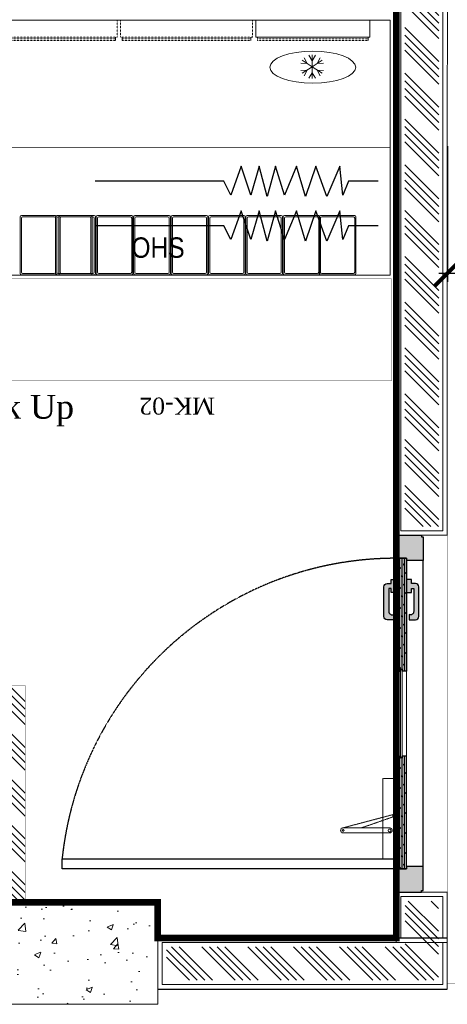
# Model space of a CAD drawing. Header units: millimetres. Extents: x 1277566 to 1493426, y 1039116 to 1145896.
# Tile 138 of 151: x 1405870 to 1407127, y 1133611 to 1136507. Entities that reach past the tile are written whole.
import ezdxf

# ---------------------------------------------------------------- set-up
doc = ezdxf.new("R2010")
doc.units = ezdxf.units.MM
doc.header["$PDMODE"] = 67
doc.linetypes.add('DASHED2', pattern=[0.375, 0.25, -0.125])
for name, color, linetype in [('01_DOOR', 76, 'Continuous'), ('CIVIL DIM', 7, 'Continuous'), ('Dimension a', 7, 'Continuous'), ('Equipment Name', 8, 'Continuous'), ('MAIN KITCHEN', 7, 'Continuous')]:
    doc.layers.add(name, color=color, linetype=linetype)
for name, color, linetype, lineweight in [('A - TEXT', 7, 'Continuous', 13), ('CIVIL WALL HATCH', 7, 'Continuous', 5), ('CKD Dimensions', 3, 'Continuous', 0), ('EXISTING COLUMN', 5, 'Continuous', 20), ('FRONT COUNTER', 214, 'Continuous', 18), ('L1', 171, 'Continuous', 13), ('L6', 252, 'Continuous', 13), ('L7', 252, 'Continuous', 0), ('PLASTER', 252, 'Continuous', 9), ('tile finish', 32, 'Continuous', 9), ('WALL', 7, 'Continuous', 40)]:
    doc.layers.add(name, color=color, linetype=linetype, lineweight=lineweight)
doc.layers.add('Equipment', color=7, linetype='Continuous', lineweight=9, true_color=0xcc6600)
doc.styles.add('CKD_Dimension Text', font='BOOKOS.TTF')
doc.styles.add('ROMANS', font='arial.ttf', dxfattribs={"width": 0.75})
doc.styles.add('STYLE1', font='GOTHIC.TTF', dxfattribs={"width": 0.9})
doc.styles.add('style12', font='BOOKOSI.TTF')
doc.dimstyles.new('1.300', dxfattribs={"dimtxt": 150, "dimasz": 75, "dimexe": 25, "dimexo": 25, "dimgap": 15, "dimtad": 0, "dimdec": 0, "dimdsep": 46, "dimtxsty": 'ROMANS', "dimblk": 'ARCHTICK', "dimcen": 0.09, "dimdle": 25, "dimclrd": 256, "dimclre": 256, "dimclrt": 256, "dimadec": 1, "dimazin": 2, "dimtfac": 1, "dimtdec": 0, "dimtmove": 2, "dimatfit": 3, "dimldrblk": 'OPEN90', "dimfxl": 100, "dimtolj": 1, "dimtzin": 0, "dimlwe": -1, "dimarcsym": 0})
pattern_1 = [(135, (217499.55, -46618.93), (-67.351921, -67.351921), []), (135, (217499.55, -46596.48), (-67.351921, -67.351921), []), (135, (217499.55, -46574.03), (-67.351921, -67.351921), []), (135, (217499.55, -46551.58), (-67.351921, -67.351921), [])]

# ---------------------------------------------------------------- blocks, each defined once
blk = doc.blocks.new('door closer')
at = {"color": 14, "linetype": 'DASHED2', "lineweight": 9, "ltscale": 0.5}
for p, q in [((10736.43, -3996.01), (10716.43, -3996.01)), ((10716.43, -3996.01), (10716.43, -3999.19)), ((10727.44, -3996.77), (10724.13, -4009.27)), ((10726.86, -3996.83), (10724.13, -4004.67)), ((10725.64, -3996.14), (10725.64, -3996.01)), ((10728.52, -3996.26), (10725.76, -3996.26)), ((10728.64, -3996.14), (10728.64, -3996.01)), ((10736.43, -3999.19), (10736.43, -3996.01)), ((10716.55, -3999.31), (10736.31, -3999.31)), ((10722.88, -3999.31), (10722.88, -3997.66)), ((10722.88, -3999.31), (10722.88, -4009.19)), ((10724.13, -3999.31), (10724.13, -3997.66)), ((10724.13, -4009.19), (10724.13, -3999.31))]:
    blk.add_line(p, q, dxfattribs=at)
for centre, radius in [((10727.21, -3996.64), 0.123), ((10723.51, -3997.66), 0.338), ((10723.51, -4009.19), 0.214)]:
    blk.add_circle(centre, radius, dxfattribs=at)
for centre, radius, start, end in [((10723.51, -3997.66), 0.625, 360, 180), ((10725.76, -3996.14), 0.12, 180, 270), ((10717.05, -4005.46), 13.03, 41.9275, 44.9169), ((10727.11, -3996.33), 0.562, 229.3399, 295.6856), ((10727.25, -3996.61), 0.25, 295.6856, 334.162), ((10726.83, -3996.41), 0.711, 334.162, 5.5837), ((10728.32, -3996.27), 0.78, 179.2294, 185.0234), ((10728.52, -3996.14), 0.12, 270, 0), ((10716.55, -3999.19), 0.12, 180, 270), ((10736.31, -3999.19), 0.12, 270, 0), ((10723.51, -4009.19), 0.625, 180, 0)]:
    blk.add_arc(centre, radius, start, end, dxfattribs=at)
blk = doc.blocks.new('A$C68A023B9')
at = {"layer": '01_DOOR', "ltscale": 2}
h = blk.add_hatch(color=253, dxfattribs=at)
h.set_gradient(color1=(173, 173, 173), one_color=1, tint=1, name='SPHERICAL')
edge = h.paths.add_edge_path()
edge.add_arc((4.75, 1.25), 0.5, 270, 21.737)
edge.add_line((5.22, 1.44), (6, 1.44))
edge.add_line((6, 1.44), (6, 0.75))
edge.add_line((6, 0.75), (6, 0.5))
edge.add_arc((5.5, 0.5), 0.5, 270, 360, ccw=False)
edge.add_line((5.5, 0), (1.09, 0))
edge.add_arc((1.09, 0.5), 0.5, 180, 270, ccw=False)
edge.add_line((0.59, 0.5), (0.59, 0.75))
edge.add_line((0.59, 0.75), (0.59, 1.1))
edge.add_line((0.59, 1.1), (0, 1.1))
edge.add_line((0, 1.1), (0, 1.85))
edge.add_line((0, 1.85), (1.94, 1.85))
edge.add_line((1.94, 1.85), (1.94, 1.1))
edge.add_line((1.94, 1.1), (1.34, 1.1))
edge.add_line((1.34, 1.1), (1.34, 0.75))
edge.add_line((1.34, 0.75), (4.75, 0.75))
blk.add_lwpolyline([(4.75, 0.75, 0.530238), (5.22, 1.44), (6, 1.44), (6, 0.75), (6, 0.5, -0.414214), (5.5, 0), (1.09, 0, -0.414214), (0.59, 0.5), (0.59, 0.75), (0.59, 1.1), (0, 1.1), (0, 1.85), (1.94, 1.85), (1.94, 1.1), (1.34, 1.1), (1.34, 0.75)], format="xyb", close=True, dxfattribs=at)
blk = doc.blocks.new('door sdfgh')
at = {"layer": '01_DOOR', "ltscale": 100}
h = blk.add_hatch(dxfattribs=at)
h.set_pattern_fill('DOTS', color=256, scale=58.874347, angle=-90, style=0)
h.set_pattern_definition([(90, (275185.757, 11141403.7222), (3.6796466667, 1.8398233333), [0, -3.6796466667])])
h.paths.add_polyline_path([(1223028.7, 1241623.6), (1223028.7, 1241616.8), (1223058.3, 1241616.8), (1223058.3, 1241548.6), (1222984.3, 1241548.6), (1222984.3, 1241553.6), (1222979.3, 1241553.6), (1222979.3, 1241623.6)])
h.paths.add_polyline_path([(1223028.7, 1242523.6), (1223028.7, 1242530.4), (1223058.4, 1242530.4), (1223058.4, 1242598.6), (1222984.3, 1242598.6), (1222984.3, 1242593.7), (1222979.4, 1242593.7), (1222979.4, 1242523.6)])
at = {"layer": '01_DOOR', "lineweight": 9, "ltscale": 100}
h = blk.add_hatch(dxfattribs=at)
h.set_pattern_fill('DOLMIT', color=251, scale=19.624782, angle=-90, style=0)
h.set_pattern_definition([(270, (275249.5377, 11142032.3274), (4.9061955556, -1e-15), []), (315, (275249.538, 11142032.327), (9.812391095, 9.812391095), [6.938408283, -13.876834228])])
h.paths.add_polyline_path([(1223028.7, 1241948.7), (1223041, 1241948.7), (1223041, 1241943.8), (1223058.3, 1241943.8), (1223058.3, 1241616.8), (1223028.7, 1241616.8)])
h.paths.add_polyline_path([(1223028.7, 1242198.6), (1223041, 1242198.6), (1223041, 1242203.5), (1223058.3, 1242203.5), (1223058.4, 1242530.4), (1223028.7, 1242530.4)])
at = {"layer": '01_DOOR', "ltscale": 100}
for p, q in [((1222979.4, 1242523.6, 33362.9), (1222979.3, 1241623.6, 33362.9)), ((1223058.3, 1242198.6, 33362.9), (1223046, 1242203.5, 33362.9)), ((1223058.3, 1242203.5, 33362.9), (1223046, 1242198.6, 33362.9)), ((1223058.3, 1241948.7, 33362.9), (1223046, 1241943.8, 33362.9)), ((1223058.3, 1241943.8, 33362.9), (1223046, 1241948.7, 33362.9))]:
    blk.add_line(p, q, dxfattribs=at)
at = {"layer": '01_DOOR', "color": 251, "lineweight": 15, "ltscale": 100}
for p, q in [((1223028.7, 1242198.6, 33362.9), (1223028.7, 1241948.7, 33362.9)), ((1223058.3, 1242198.6, 33362.9), (1223058.3, 1241948.7, 33362.9))]:
    blk.add_line(p, q, dxfattribs=at)
at = {"layer": '01_DOOR', "ltscale": 100, "elevation": 33362.9}
for points in [[(1223028.7, 1242523.6), (1223028.7, 1242530.4), (1223058.4, 1242530.4), (1223058.4, 1242598.6), (1222984.3, 1242598.6), (1222984.3, 1242593.7), (1222979.4, 1242593.7), (1222979.4, 1242523.6)], [(1223046, 1242198.6), (1223046, 1242203.5), (1223058.3, 1242203.5), (1223058.3, 1242198.6)], [(1223046, 1241948.7), (1223046, 1241943.8), (1223058.3, 1241943.8), (1223058.3, 1241948.7)], [(1223028.7, 1241623.6), (1223028.7, 1241616.8), (1223058.3, 1241616.8), (1223058.3, 1241548.6), (1222984.3, 1241548.6), (1222984.3, 1241553.6), (1222979.3, 1241553.6), (1222979.3, 1241623.6)]]:
    blk.add_lwpolyline(points, close=True, dxfattribs=at)
at = {"layer": '01_DOOR', "elevation": 33362.9}
blk.add_lwpolyline([(1222979.4, 1242593.7), (1222979.4, 1242588.8)], dxfattribs=at)
at = {"layer": '01_DOOR', "ltscale": 100, "elevation": 33362.9}
for points in [[(1223028.7, 1242198.6), (1223041, 1242198.6), (1223041, 1242203.5), (1223058.3, 1242203.5), (1223058.4, 1242530.4), (1223028.7, 1242530.4), (1223028.7, 1242198.6)], [(1223028.7, 1241948.7), (1223041, 1241948.7), (1223041, 1241943.8), (1223058.3, 1241943.8), (1223058.3, 1241616.8), (1223028.7, 1241616.8), (1223028.7, 1241948.7)]]:
    blk.add_lwpolyline(points, dxfattribs=at)
at = {"layer": '01_DOOR', "color": 251, "linetype": 'DASHED2', "elevation": 33362.9}
blk.add_lwpolyline([(1223058.4, 1242530.4), (1224040.8, 1242530.4), (1224040.8, 1242500.8), (1223058.4, 1242500.8)], close=True, dxfattribs=at)
at = {"layer": '01_DOOR', "lineweight": 18, "ltscale": 2, "elevation": 33362.9}
blk.add_lwpolyline([(1223041, 1242203.5), (1223041, 1241943.8), (1223046, 1241943.8), (1223046, 1242203.5)], close=True, dxfattribs=at)
at = {"layer": '01_DOOR', "color": 251, "linetype": 'DASHED2'}
blk.add_arc((1223058.3, 1242604.8, 33362.9), 988, 270, 353.9577, dxfattribs=at)
at = {"layer": '01_DOOR', "xscale": -11.84344983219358, "yscale": 11.84344983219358, "zscale": 11.84344983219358, "rotation": 90}
blk.add_blockref('door closer', (1175731.8, 1369420.3, 33362.9), dxfattribs=at)
at = {"layer": '01_DOOR', "ltscale": 50, "yscale": 19.73908305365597, "zscale": 19.73908305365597}
for p, xscale, rotation in [((1222992.1, 1241679.5, 33362.9), -19.73908305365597, 270), ((1223094.9, 1241679.5, 33362.9), 19.73908305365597, 89.99999999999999)]:
    blk.add_blockref('A$C68A023B9', p, dxfattribs=dict(at, xscale=xscale, rotation=rotation))
blk = doc.blocks.new('_ARCHTICK')
at = {"color": 0, "linetype": 'ByBlock', "const_width": 0.15}
blk.add_lwpolyline([(-0.5, -0.5), (0.5, 0.5)], dxfattribs=at)
blk = doc.blocks.new('*D233')
at = {"layer": 'CIVIL DIM', "linetype": 'DASHED2', "transparency": 16777216}
for p, q in [((1407127.7, 1136134.9), (1407127.7, 1135736)), ((1425244.7, 1136000.7), (1425244.7, 1135736))]:
    blk.add_line(p, q, dxfattribs=at)
at = {"layer": 'CIVIL DIM', "lineweight": -2, "transparency": 16777216}
for p, q in [((1407102.7, 1135761), (1415964.8, 1135761)), ((1425269.7, 1135761), (1416407.6, 1135761))]:
    blk.add_line(p, q, dxfattribs=at)
at = {"layer": 'Defpoints', "color": 0, "transparency": 16777216}
for p in [(1407127.7, 1136159.9), (1425244.7, 1136019.1, -260.7), (1425244.7, 1135761)]:
    blk.add_point(p, dxfattribs=at)
at = {"layer": 'CIVIL DIM', "lineweight": -2, "transparency": 16777216, "xscale": 75, "yscale": 75, "zscale": 75, "rotation": 180}
blk.add_blockref('_ARCHTICK', (1407127.7, 1135761), dxfattribs=at)
at = {"layer": 'CIVIL DIM', "lineweight": -2, "transparency": 16777216, "xscale": 75, "yscale": 75, "zscale": 75}
blk.add_blockref('_ARCHTICK', (1425244.7, 1135761), dxfattribs=at)
at = {"layer": 'CIVIL DIM', "transparency": 16777216, "insert": (1416186.2, 1135761), "char_height": 150, "attachment_point": 5, "style": 'ROMANS', "bg_fill": 3, "box_fill_scale": 1.1, "bg_fill_color": 256, "bg_fill_true_color": 13158600, "bg_fill_transparency": 0}
blk.add_mtext('\\A1;18117', dxfattribs=at)
blk = doc.blocks.new('_Open90')
at = {"color": 0, "linetype": 'ByBlock', "lineweight": -2}
for p, q in [((-0.5, 0.5), (0, 0)), ((0, 0), (-1, 0)), ((0, 0), (-0.5, -0.5))]:
    blk.add_line(p, q, dxfattribs=at)

msp = doc.modelspace()

# ---------------------------------------------------------------- hatches: boundary and pattern name
at = {"layer": 'CIVIL WALL HATCH'}
h = msp.add_hatch(dxfattribs=at)
h.set_pattern_fill('ANSI34', color=256, scale=5, angle=90)
h.set_pattern_definition(pattern_1)
h.paths.add_polyline_path([(1407104.6779, 1143264.5371), (1407004.6779, 1143264.5371), (1407002.3995, 1135016.1905), (1407102.3995, 1135016.1905)])
h = msp.add_hatch(dxfattribs=at)
h.set_pattern_fill('ANSI34', color=256, scale=5, angle=90)
h.set_pattern_definition(pattern_1)
edge = h.paths.add_edge_path()
edge.add_line((1405786.9005, 1134547.1192), (1405786.9005, 1133911.4478))
edge.add_line((1405786.9005, 1133911.4478), (1405886.9005, 1133911.4478))
edge.add_line((1405886.9005, 1133911.4478), (1405886.9005, 1134549.0436))
edge.add_line((1405886.9005, 1134549.0436), (1405786.9005, 1134549.0436))
h = msp.add_hatch(dxfattribs=at)
h.set_pattern_fill('ANSI34', color=256, scale=5, angle=90)
h.set_pattern_definition(pattern_1)
h.paths.add_polyline_path([(1407003.4032, 1133915.1869), (1407101.3959, 1133915.1869), (1407101.3959, 1133780.4442), (1407003.4032, 1133780.4442)])
h = msp.add_hatch(dxfattribs=at)
h.set_pattern_fill('ANSI34', color=256, scale=5, angle=90)
h.set_pattern_definition(pattern_1)
h.paths.add_polyline_path([(1406302.3087, 1133780.4442), (1407101.3959, 1133780.4442), (1407101.3959, 1133682.4515), (1406302.3087, 1133682.4515)])
at = {"layer": 'EXISTING COLUMN', "linetype": 'Continuous'}
h = msp.add_hatch(dxfattribs=at)
h.set_pattern_fill('AR-CONC', color=256, style=2)
h.set_pattern_definition([(50, (560872.67, -27634.9), (182.184669, -15.939086), [19.05, -209.55]), (355, (560872.67, -27634.9), (-35.243421, 191.056845), [15.24, -167.640584]), (100.451445, (560887.85, -27636.23), (146.941247, 175.117752), [16.190009, -178.090245]), (46.1842, (560872.67, -27584.1), (271.07904, -42.042328), [28.575, -314.325]), (96.635558, (560895.26, -27587.6), (237.404134, 247.426125), [24.285023, -267.13561]), (351.184151, (560872.67, -27584.1), (237.404134, 247.426125), [22.859967, -251.45973]), (21, (560898.07, -27596.8), (151.614391, -102.265198), [19.05, -209.55]), (326, (560898.07, -27596.8), (61.802028, 184.187966), [15.24, -167.64]), (71.451445, (560910.7, -27605.32), (213.41642, 81.922769), [16.190009, -178.089938]), (37.5, (560872.67, -27634.9), (3.0886033, 84.555039), [0, -165.608, 0, -170.18, 0, -168.275]), (7.5, (560872.67, -27634.9), (66.8196625, 100.180575), [0, -97.028, 0, -161.798, 0, -64.135]), (327.5, (560816.03, -27634.9), (135.5905952, -5.728744), [0, -63.5, 0, -198.12, 0, -262.89]), (317.5, (560790.63, -27634.9), (148.129181, 25.426491), [0, -82.55, 0, -131.572, 0, -186.69])])
h.paths.add_polyline_path([(1405796.3051, 1133611.4478), (1405796.3051, 1133911.4478), (1406276.3051, 1133911.4478), (1406276.3051, 1133611.4478)])

# ---------------------------------------------------------------- linework, layer by layer
for p, q in [((1406276.3051, 1133806.4478), (1407127.3995, 1133806.4478)), ((1406276.3051, 1133656.4478), (1407127.3995, 1133656.4478))]:
    msp.add_line(p, q)
at = {"layer": 'CKD Dimensions', "const_width": 1}
msp.add_lwpolyline([(1405786.9005, 1134549.0436), (1405886.9005, 1134549.0436), (1405886.9005, 1133911.4478), (1405786.9005, 1133911.4478), (1405786.9005, 1134547.1192)], dxfattribs=at)
at = {"layer": 'Equipment', "elevation": 13372.1327}
for points in [[(1405871.4383, 1135760.1513), (1405871.4383, 1135927.0293, -0.414213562), (1405875.2483, 1135930.8393), (1405975.5783, 1135930.8393, -0.414213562), (1405979.3883, 1135927.0293), (1405979.3883, 1135760.1513, -0.414213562), (1405975.5783, 1135756.3413), (1405875.2483, 1135756.3413, -0.414213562)], [(1405871.4383, 1135760.1513), (1405871.4383, 1135927.0293, -0.414213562), (1405875.2483, 1135930.8393), (1405975.5783, 1135930.8393, -0.414213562), (1405979.3883, 1135927.0293), (1405979.3883, 1135760.1513, -0.414213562), (1405975.5783, 1135756.3413), (1405875.2483, 1135756.3413, -0.414213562)], [(1405875.2483, 1135763.9613), (1405875.2483, 1135923.2193, -0.414213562), (1405879.0583, 1135927.0293), (1405971.7683, 1135927.0293, -0.414213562), (1405975.5783, 1135923.2193), (1405975.5783, 1135763.9613, -0.414213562), (1405971.7683, 1135760.1513), (1405879.0583, 1135760.1513, -0.414213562)], [(1405875.2483, 1135763.9613), (1405875.2483, 1135923.2193, -0.414213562), (1405879.0583, 1135927.0293), (1405971.7683, 1135927.0293, -0.414213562), (1405975.5783, 1135923.2193), (1405975.5783, 1135763.9613, -0.414213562), (1405971.7683, 1135760.1513), (1405879.0583, 1135760.1513, -0.414213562)], [(1405975.5783, 1135760.1513), (1405975.5783, 1135927.0293, -0.414213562), (1405979.3883, 1135930.8393), (1406079.7183, 1135930.8393, -0.414213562), (1406083.5283, 1135927.0293), (1406083.5283, 1135760.1513, -0.414213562), (1406079.7183, 1135756.3413), (1405979.3883, 1135756.3413, -0.414213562)], [(1405975.5783, 1135760.1513), (1405975.5783, 1135927.0293, -0.414213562), (1405979.3883, 1135930.8393), (1406079.7183, 1135930.8393, -0.414213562), (1406083.5283, 1135927.0293), (1406083.5283, 1135760.1513, -0.414213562), (1406079.7183, 1135756.3413), (1405979.3883, 1135756.3413, -0.414213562)], [(1405979.3883, 1135763.9613), (1405979.3883, 1135923.2193, -0.414213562), (1405983.1983, 1135927.0293), (1406075.9083, 1135927.0293, -0.414213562), (1406079.7183, 1135923.2193), (1406079.7183, 1135763.9613, -0.414213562), (1406075.9083, 1135760.1513), (1405983.1983, 1135760.1513, -0.414213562)], [(1405979.3883, 1135763.9613), (1405979.3883, 1135923.2193, -0.414213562), (1405983.1983, 1135927.0293), (1406075.9083, 1135927.0293, -0.414213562), (1406079.7183, 1135923.2193), (1406079.7183, 1135763.9613, -0.414213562), (1406075.9083, 1135760.1513), (1405983.1983, 1135760.1513, -0.414213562)], [(1406093.4783, 1135760.1513), (1406093.4783, 1135927.0293, 0.414213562), (1406089.6683, 1135930.8393), (1405989.3383, 1135930.8393, 0.414213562), (1405985.5283, 1135927.0293), (1405985.5283, 1135760.1513, 0.414213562), (1405989.3383, 1135756.3413), (1406089.6683, 1135756.3413, 0.414213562)], [(1406093.4783, 1135760.1513), (1406093.4783, 1135927.0293, 0.414213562), (1406089.6683, 1135930.8393), (1405989.3383, 1135930.8393, 0.414213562), (1405985.5283, 1135927.0293), (1405985.5283, 1135760.1513, 0.414213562), (1405989.3383, 1135756.3413), (1406089.6683, 1135756.3413, 0.414213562)], [(1406089.6683, 1135763.9613), (1406089.6683, 1135923.2193, 0.414213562), (1406085.8583, 1135927.0293), (1405993.1483, 1135927.0293, 0.414213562), (1405989.3383, 1135923.2193), (1405989.3383, 1135763.9613, 0.414213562), (1405993.1483, 1135760.1513), (1406085.8583, 1135760.1513, 0.414213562)], [(1406089.6683, 1135763.9613), (1406089.6683, 1135923.2193, 0.414213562), (1406085.8583, 1135927.0293), (1405993.1483, 1135927.0293, 0.414213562), (1405989.3383, 1135923.2193), (1405989.3383, 1135763.9613, 0.414213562), (1405993.1483, 1135760.1513), (1406085.8583, 1135760.1513, 0.414213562)], [(1406203.4283, 1135760.1513), (1406203.4283, 1135927.0293, 0.414213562), (1406199.6183, 1135930.8393), (1406099.2883, 1135930.8393, 0.414213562), (1406095.4783, 1135927.0293), (1406095.4783, 1135760.1513, 0.414213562), (1406099.2883, 1135756.3413), (1406199.6183, 1135756.3413, 0.414213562)], [(1406203.4283, 1135760.1513), (1406203.4283, 1135927.0293, 0.414213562), (1406199.6183, 1135930.8393), (1406099.2883, 1135930.8393, 0.414213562), (1406095.4783, 1135927.0293), (1406095.4783, 1135760.1513, 0.414213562), (1406099.2883, 1135756.3413), (1406199.6183, 1135756.3413, 0.414213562)], [(1406199.6183, 1135763.9613), (1406199.6183, 1135923.2193, 0.414213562), (1406195.8083, 1135927.0293), (1406103.0983, 1135927.0293, 0.414213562), (1406099.2883, 1135923.2193), (1406099.2883, 1135763.9613, 0.414213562), (1406103.0983, 1135760.1513), (1406195.8083, 1135760.1513, 0.414213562)], [(1406199.6183, 1135763.9613), (1406199.6183, 1135923.2193, 0.414213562), (1406195.8083, 1135927.0293), (1406103.0983, 1135927.0293, 0.414213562), (1406099.2883, 1135923.2193), (1406099.2883, 1135763.9613, 0.414213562), (1406103.0983, 1135760.1513), (1406195.8083, 1135760.1513, 0.414213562)], [(1406313.3783, 1135760.1513), (1406313.3783, 1135927.0293, 0.414213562), (1406309.5683, 1135930.8393), (1406209.2383, 1135930.8393, 0.414213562), (1406205.4283, 1135927.0293), (1406205.4283, 1135760.1513, 0.414213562), (1406209.2383, 1135756.3413), (1406309.5683, 1135756.3413, 0.414213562)], [(1406313.3783, 1135760.1513), (1406313.3783, 1135927.0293, 0.414213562), (1406309.5683, 1135930.8393), (1406209.2383, 1135930.8393, 0.414213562), (1406205.4283, 1135927.0293), (1406205.4283, 1135760.1513, 0.414213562), (1406209.2383, 1135756.3413), (1406309.5683, 1135756.3413, 0.414213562)], [(1406309.5683, 1135763.9613), (1406309.5683, 1135923.2193, 0.414213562), (1406305.7583, 1135927.0293), (1406213.0483, 1135927.0293, 0.414213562), (1406209.2383, 1135923.2193), (1406209.2383, 1135763.9613, 0.414213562), (1406213.0483, 1135760.1513), (1406305.7583, 1135760.1513, 0.414213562)], [(1406309.5683, 1135763.9613), (1406309.5683, 1135923.2193, 0.414213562), (1406305.7583, 1135927.0293), (1406213.0483, 1135927.0293, 0.414213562), (1406209.2383, 1135923.2193), (1406209.2383, 1135763.9613, 0.414213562), (1406213.0483, 1135760.1513), (1406305.7583, 1135760.1513, 0.414213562)], [(1406423.3283, 1135760.1513), (1406423.3283, 1135927.0293, 0.414213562), (1406419.5183, 1135930.8393), (1406319.1883, 1135930.8393, 0.414213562), (1406315.3783, 1135927.0293), (1406315.3783, 1135760.1513, 0.414213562), (1406319.1883, 1135756.3413), (1406419.5183, 1135756.3413, 0.414213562)], [(1406423.3283, 1135760.1513), (1406423.3283, 1135927.0293, 0.414213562), (1406419.5183, 1135930.8393), (1406319.1883, 1135930.8393, 0.414213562), (1406315.3783, 1135927.0293), (1406315.3783, 1135760.1513, 0.414213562), (1406319.1883, 1135756.3413), (1406419.5183, 1135756.3413, 0.414213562)], [(1406419.5183, 1135763.9613), (1406419.5183, 1135923.2193, 0.414213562), (1406415.7083, 1135927.0293), (1406322.9983, 1135927.0293, 0.414213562), (1406319.1883, 1135923.2193), (1406319.1883, 1135763.9613, 0.414213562), (1406322.9983, 1135760.1513), (1406415.7083, 1135760.1513, 0.414213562)], [(1406419.5183, 1135763.9613), (1406419.5183, 1135923.2193, 0.414213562), (1406415.7083, 1135927.0293), (1406322.9983, 1135927.0293, 0.414213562), (1406319.1883, 1135923.2193), (1406319.1883, 1135763.9613, 0.414213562), (1406322.9983, 1135760.1513), (1406415.7083, 1135760.1513, 0.414213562)], [(1406425.3283, 1135760.1513), (1406425.3283, 1135927.0293, -0.414213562), (1406429.1383, 1135930.8393), (1406529.4683, 1135930.8393, -0.414213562), (1406533.2783, 1135927.0293), (1406533.2783, 1135760.1513, -0.414213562), (1406529.4683, 1135756.3413), (1406429.1383, 1135756.3413, -0.414213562)], [(1406425.3283, 1135760.1513), (1406425.3283, 1135927.0293, -0.414213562), (1406429.1383, 1135930.8393), (1406529.4683, 1135930.8393, -0.414213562), (1406533.2783, 1135927.0293), (1406533.2783, 1135760.1513, -0.414213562), (1406529.4683, 1135756.3413), (1406429.1383, 1135756.3413, -0.414213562)], [(1406429.1383, 1135763.9613), (1406429.1383, 1135923.2193, -0.414213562), (1406432.9483, 1135927.0293), (1406525.6583, 1135927.0293, -0.414213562), (1406529.4683, 1135923.2193), (1406529.4683, 1135763.9613, -0.414213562), (1406525.6583, 1135760.1513), (1406432.9483, 1135760.1513, -0.414213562)], [(1406429.1383, 1135763.9613), (1406429.1383, 1135923.2193, -0.414213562), (1406432.9483, 1135927.0293), (1406525.6583, 1135927.0293, -0.414213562), (1406529.4683, 1135923.2193), (1406529.4683, 1135763.9613, -0.414213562), (1406525.6583, 1135760.1513), (1406432.9483, 1135760.1513, -0.414213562)], [(1406535.2783, 1135760.1513), (1406535.2783, 1135927.0293, -0.414213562), (1406539.0883, 1135930.8393), (1406639.4183, 1135930.8393, -0.414213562), (1406643.2283, 1135927.0293), (1406643.2283, 1135760.1513, -0.414213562), (1406639.4183, 1135756.3413), (1406539.0883, 1135756.3413, -0.414213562)], [(1406535.2783, 1135760.1513), (1406535.2783, 1135927.0293, -0.414213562), (1406539.0883, 1135930.8393), (1406639.4183, 1135930.8393, -0.414213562), (1406643.2283, 1135927.0293), (1406643.2283, 1135760.1513, -0.414213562), (1406639.4183, 1135756.3413), (1406539.0883, 1135756.3413, -0.414213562)], [(1406539.0883, 1135763.9613), (1406539.0883, 1135923.2193, -0.414213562), (1406542.8983, 1135927.0293), (1406635.6083, 1135927.0293, -0.414213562), (1406639.4183, 1135923.2193), (1406639.4183, 1135763.9613, -0.414213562), (1406635.6083, 1135760.1513), (1406542.8983, 1135760.1513, -0.414213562)], [(1406539.0883, 1135763.9613), (1406539.0883, 1135923.2193, -0.414213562), (1406542.8983, 1135927.0293), (1406635.6083, 1135927.0293, -0.414213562), (1406639.4183, 1135923.2193), (1406639.4183, 1135763.9613, -0.414213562), (1406635.6083, 1135760.1513), (1406542.8983, 1135760.1513, -0.414213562)], [(1406645.2283, 1135760.1513), (1406645.2283, 1135927.0293, -0.414213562), (1406649.0383, 1135930.8393), (1406749.3683, 1135930.8393, -0.414213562), (1406753.1783, 1135927.0293), (1406753.1783, 1135760.1513, -0.414213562), (1406749.3683, 1135756.3413), (1406649.0383, 1135756.3413, -0.414213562)], [(1406645.2283, 1135760.1513), (1406645.2283, 1135927.0293, -0.414213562), (1406649.0383, 1135930.8393), (1406749.3683, 1135930.8393, -0.414213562), (1406753.1783, 1135927.0293), (1406753.1783, 1135760.1513, -0.414213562), (1406749.3683, 1135756.3413), (1406649.0383, 1135756.3413, -0.414213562)], [(1406649.0383, 1135763.9613), (1406649.0383, 1135923.2193, -0.414213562), (1406652.8483, 1135927.0293), (1406745.5583, 1135927.0293, -0.414213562), (1406749.3683, 1135923.2193), (1406749.3683, 1135763.9613, -0.414213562), (1406745.5583, 1135760.1513), (1406652.8483, 1135760.1513, -0.414213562)], [(1406649.0383, 1135763.9613), (1406649.0383, 1135923.2193, -0.414213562), (1406652.8483, 1135927.0293), (1406745.5583, 1135927.0293, -0.414213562), (1406749.3683, 1135923.2193), (1406749.3683, 1135763.9613, -0.414213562), (1406745.5583, 1135760.1513), (1406652.8483, 1135760.1513, -0.414213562)], [(1406751.0383, 1135760.1513), (1406751.0383, 1135927.0293, -0.414213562), (1406754.8483, 1135930.8393), (1406855.1783, 1135930.8393, -0.414213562), (1406858.9883, 1135927.0293), (1406858.9883, 1135760.1513, -0.414213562), (1406855.1783, 1135756.3413), (1406754.8483, 1135756.3413, -0.414213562)], [(1406751.0383, 1135760.1513), (1406751.0383, 1135927.0293, -0.414213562), (1406754.8483, 1135930.8393), (1406855.1783, 1135930.8393, -0.414213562), (1406858.9883, 1135927.0293), (1406858.9883, 1135760.1513, -0.414213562), (1406855.1783, 1135756.3413), (1406754.8483, 1135756.3413, -0.414213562)], [(1406754.8483, 1135763.9613), (1406754.8483, 1135923.2193, -0.414213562), (1406758.6583, 1135927.0293), (1406851.3683, 1135927.0293, -0.414213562), (1406855.1783, 1135923.2193), (1406855.1783, 1135763.9613, -0.414213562), (1406851.3683, 1135760.1513), (1406758.6583, 1135760.1513, -0.414213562)], [(1406754.8483, 1135763.9613), (1406754.8483, 1135923.2193, -0.414213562), (1406758.6583, 1135927.0293), (1406851.3683, 1135927.0293, -0.414213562), (1406855.1783, 1135923.2193), (1406855.1783, 1135763.9613, -0.414213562), (1406851.3683, 1135760.1513), (1406758.6583, 1135760.1513, -0.414213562)]]:
    msp.add_lwpolyline(points, format="xyb", close=True, dxfattribs=at)
at = {"layer": 'EXISTING COLUMN', "linetype": 'Continuous'}
msp.add_lwpolyline([(1405796.3051, 1133611.4478), (1405796.3051, 1133911.4478), (1406276.3051, 1133911.4478), (1406276.3051, 1133611.4478)], close=True, dxfattribs=at)
at = {"layer": 'FRONT COUNTER', "const_width": 20}
msp.add_lwpolyline([(1403586.4535, 1133806.4485), (1403586.5572, 1135756.5107), (1400713.8511, 1135756.9113), (1400713.8794, 1138178.9599), (1406977.3995, 1138178.9599), (1406977.3995, 1133806.4478), (1406276.3051, 1133806.4478), (1406276.3051, 1133911.4478), (1405796.3051, 1133911.4478), (1405796.3051, 1133806.4478), (1403586.4535, 1133806.5653)], dxfattribs=at)
at = {"layer": 'L6', "const_width": 1}
for points in [[(1405759.5918, 1136130.4774), (1406959.5918, 1136130.4774)], [(1405761.6553, 1135744.4339), (1406963.7526, 1135745.0847), (1406963.7526, 1135445.0847), (1405761.6553, 1135444.4339), (1405761.6553, 1135744.4339)]]:
    msp.add_lwpolyline(points, dxfattribs=at)
at = {"layer": 'L7', "linetype": 'DASHED2', "ltscale": 0.05}
for p, q in [((1405774.5918, 1136445.4774), (1406152.0918, 1136445.4774)), ((1406172.0918, 1136445.4774), (1406549.5918, 1136445.4774))]:
    msp.add_line(p, q, dxfattribs=at)
at = {"layer": 'L7', "ltscale": 4}
msp.add_lwpolyline([(1406959.5918, 1135755.4774), (1405759.5918, 1135755.4774), (1405759.5918, 1136505.4774), (1406959.5918, 1136505.4774)], close=True, dxfattribs=at)
at = {"layer": 'L7', "linetype": 'DASHED2', "ltscale": 0.05}
for points in [[(1405769.5918, 1136505.4774), (1406157.0918, 1136505.4774)], [(1406157.0918, 1136455.4774), (1406157.0918, 1136505.4774)], [(1406157.0918, 1136455.4774), (1406157.0918, 1136505.4774)], [(1406167.0918, 1136455.4774), (1406167.0918, 1136505.4774)], [(1406167.0918, 1136505.4774), (1406564.5918, 1136505.4774)], [(1406554.5918, 1136455.4774), (1406554.5918, 1136505.4774)], [(1406554.5918, 1136455.4774), (1406554.5918, 1136505.4774)], [(1405769.5918, 1136455.4774), (1406157.0918, 1136455.4774)], [(1405774.5918, 1136450.4774), (1406152.0918, 1136450.4774)], [(1406167.0918, 1136455.4774), (1406554.5918, 1136455.4774)], [(1406172.0918, 1136450.4774), (1406549.5918, 1136450.4774)]]:
    msp.add_lwpolyline(points, dxfattribs=at)
at = {"layer": 'L7', "color": 1, "ltscale": 4}
for points in [[(1406564.5918, 1136455.4774), (1406564.5918, 1136505.4774)], [(1406564.5918, 1136505.4774), (1406899.5918, 1136505.4774)], [(1406899.5918, 1136455.4774), (1406899.5918, 1136505.4774)], [(1406564.5918, 1136455.4774), (1406899.5918, 1136455.4774)], [(1406894.5918, 1136445.4774), (1406894.5918, 1136455.4774)], [(1406730.0918, 1136385.9774), (1406720.5918, 1136402.4774)], [(1406730.0918, 1136403.4774), (1406730.0918, 1136368.4774)], [(1406730.0918, 1136385.9774), (1406739.5918, 1136402.4774)], [(1406715.4789, 1136378.1061), (1406696.4739, 1136379.2518)], [(1406700.8659, 1136387.7347), (1406730.0918, 1136368.4774)], [(1406715.4789, 1136378.1061), (1406706.9279, 1136395.1173)], [(1406759.3178, 1136387.7347), (1406730.0918, 1136368.4774)], [(1406744.7048, 1136378.1061), (1406753.2558, 1136395.1173)], [(1406744.7048, 1136378.1061), (1406763.7097, 1136379.2518)], [(1406715.4789, 1136358.8488), (1406696.4739, 1136357.7031)], [(1406700.8659, 1136349.2201), (1406730.0918, 1136368.4774)], [(1406715.4789, 1136358.8488), (1406706.9279, 1136341.8376)], [(1406730.0918, 1136350.9774), (1406720.5918, 1136334.4774)], [(1406730.0918, 1136333.4774), (1406730.0918, 1136368.4774)], [(1406759.3178, 1136349.2201), (1406730.0918, 1136368.4774)], [(1406730.0918, 1136350.9774), (1406739.5918, 1136334.4774)], [(1406744.7048, 1136358.8488), (1406763.7097, 1136357.7031)], [(1406744.7048, 1136358.8488), (1406753.2558, 1136341.8376)]]:
    msp.add_lwpolyline(points, dxfattribs=at)
at = {"layer": 'L7', "ltscale": 4}
for points in [[(1406152.0918, 1136445.4774), (1406152.0918, 1136455.4774)], [(1406172.0918, 1136445.4774), (1406172.0918, 1136455.4774)], [(1406549.5918, 1136445.4774), (1406549.5918, 1136455.4774)]]:
    msp.add_lwpolyline(points, dxfattribs=at)
at = {"layer": 'L7', "color": 1, "linetype": 'DASHED2', "ltscale": 0.05}
for points in [[(1406569.5918, 1136445.4774), (1406569.5918, 1136455.4774)], [(1406569.5918, 1136450.4774), (1406894.5918, 1136450.4774)], [(1406569.5918, 1136445.4774), (1406894.5918, 1136445.4774)]]:
    msp.add_lwpolyline(points, dxfattribs=at)
at = {"layer": 'L7', "color": 1, "ltscale": 4}
msp.add_ellipse((1406732.0918, 1136366.9774), major_axis=(126, 0), ratio=0.373015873, dxfattribs=at)
at = {"layer": 'MAIN KITCHEN', "color": 3, "linetype": 'Continuous'}
for points in [[(1406924.5188, 1136031.6278), (1406836.5702, 1136031.6278), (1406820.0325, 1135991.2286), (1406811.254, 1136076.4088), (1406773.5704, 1135986.8469), (1406740.8688, 1136076.4088), (1406710.2963, 1135986.8469), (1406683.96, 1136076.4088), (1406648.8444, 1135991.2286), (1406622.508, 1136076.4088), (1406597.8391, 1135986.8469), (1406574.2238, 1136076.4088), (1406549.555, 1135991.2286), (1406521.5504, 1136076.4088), (1406490.8248, 1135991.2286), (1406470.2143, 1136031.6278), (1406092.2075, 1136031.6278)], [(1406924.5188, 1135900.3576), (1406836.5702, 1135900.3576), (1406820.0325, 1135859.9584), (1406811.254, 1135945.1386), (1406773.5704, 1135855.5767), (1406740.8688, 1135945.1386), (1406710.2963, 1135855.5767), (1406683.96, 1135945.1386), (1406648.8444, 1135859.9584), (1406622.508, 1135945.1386), (1406597.8391, 1135855.5767), (1406574.2238, 1135945.1386), (1406549.555, 1135859.9584), (1406521.5504, 1135945.1386), (1406490.8248, 1135859.9584), (1406470.2143, 1135900.3576), (1406092.2075, 1135900.3576)]]:
    msp.add_lwpolyline(points, dxfattribs=at)
at = {"layer": 'PLASTER'}
for points in [[(1406990.3995, 1135004.1905), (1407114.3995, 1135004.1905), (1407116.6779, 1143276.5371), (1406992.6779, 1143276.5371)], [(1406990.4014, 1133928.1887), (1407114.3977, 1133928.1887), (1407114.3977, 1133806.4478), (1406990.4014, 1133806.4478)], [(1406289.3069, 1133793.446), (1407114.3977, 1133793.446), (1407114.3977, 1133669.4496), (1406289.3069, 1133669.4496)]]:
    msp.add_lwpolyline(points, close=True, dxfattribs=at)
at = {"layer": 'tile finish'}
msp.add_line((1406977.3995, 1138536.4478), (1406977.3995, 1135236.4478), dxfattribs=at)
for points in [[(1406977.3995, 1134991.1905), (1407127.3995, 1134991.1905), (1407129.6779, 1143289.5371), (1406979.6779, 1143289.5371)], [(1406977.3995, 1133941.1905), (1407127.3995, 1133941.1905), (1407127.3995, 1133793.446), (1406977.3995, 1133793.446)], [(1406276.3051, 1133806.4478), (1407127.3995, 1133806.4478), (1407127.3995, 1133656.4478), (1406276.3051, 1133656.4478)]]:
    msp.add_lwpolyline(points, close=True, dxfattribs=at)
at = {"layer": 'WALL', "const_width": 1}
msp.add_lwpolyline([(1405786.9005, 1133911.4478), (1405786.9005, 1134549.0436), (1405886.9005, 1134549.0436), (1405886.9005, 1133911.4478)], dxfattribs=at)

# ---------------------------------------------------------------- block references
at = {"rotation": 180}
msp.add_blockref('door sdfgh', (2630035.7538, 2376539.8336, -33362.9475), dxfattribs=at)

# ---------------------------------------------------------------- texts
at = {"layer": 'A - TEXT', "insert": (1406277.0478, 1135805.8158), "char_height": 60, "width": 704.58912, "attachment_point": 8, "style": 'STYLE1'}
msp.add_mtext('OHS', dxfattribs=at)
at = {"layer": 'Equipment Name', "insert": (1406444.453, 1135345.5547), "char_height": 50, "width": 781.752435, "attachment_point": 1, "rotation": 180, "style": 'CKD_Dimension Text'}
msp.add_mtext('MK-02', dxfattribs=at)
at = {"layer": 'L1', "style": 'style12'}
msp.add_text('Food Pick Up', height=70, dxfattribs=at).set_placement((1405442.7173, 1135333.5084, -4718.1449))

# ---------------------------------------------------------------- next in the draw order: dimensions: what is measured, and where the dimension line sits
at = {"layer": 'CIVIL DIM'}
dim = msp.add_linear_dim(base=(1425244.739, 1135761.0306), p1=(1407127.7204, 1136159.8776), p2=(1425244.739, 1136019.1307, -260.7432), dimstyle='1.300', override={"dimfxl": 500, "dimfxlon": 1, "dimtfill": 1, "dimarcsym": 1}, dxfattribs=at)
dim.commit()
dim.dimension.update_dxf_attribs({"geometry": '*D233', "text_midpoint": (1416186.2297, 1135761.0306)})

# ---------------------------------------------------------------- next in the draw order: linework, layer by layer
at = {"layer": 'Dimension a', "const_width": 1}
msp.add_lwpolyline([(1407129.6632, 1143264.5371), (1407129.6632, 1143264.5371), (1407127.5233, 1133673.782), (1425244.739, 1133673.782), (1425244.739, 1144346.166), (1424390.3749, 1144197.2149), (1423305.9895, 1144025.698), (1422228.5952, 1143869.994), (1420838.3087, 1143641.6172), (1418669.7019, 1143414.5566), (1417038.8887, 1143284.4306), (1415306.1178, 1143234.1123), (1414043.9283, 1143185.6992), (1410882.5355, 1143154.8317), (1408895.6529, 1143201.6987), (1407129.6632, 1143264.5371)], dxfattribs=at)

doc.saveas('drawing.dxf')
